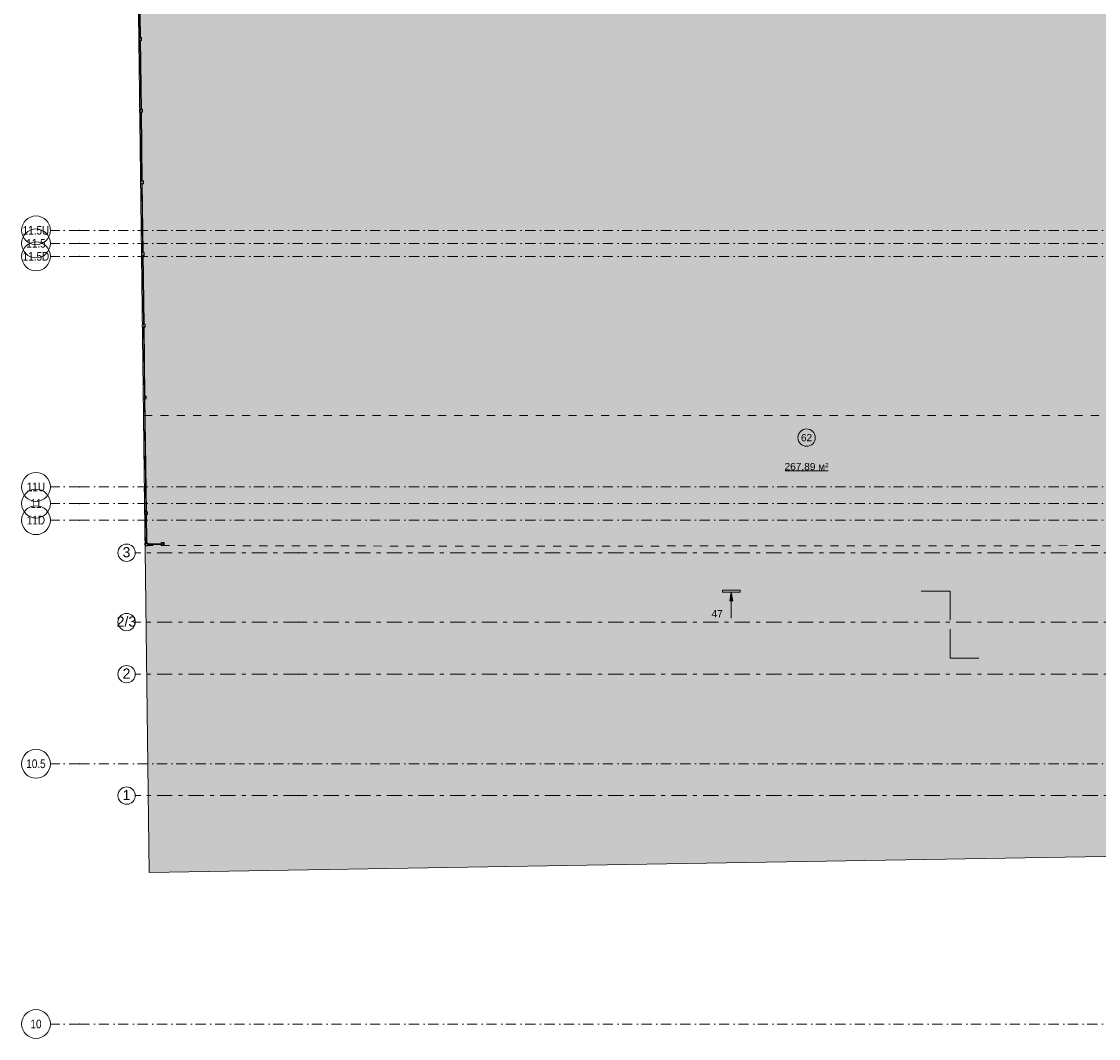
# Model space of a CAD drawing. Header units: millimetres. Extents: x -59761 to 112741, y -57975 to 46221.
# Tile 1 of 256: x -59761 to -22514, y -45500 to -10329. Entities that reach past the tile are written whole.
import ezdxf

# ---------------------------------------------------------------- set-up
doc = ezdxf.new("R2010")
doc.units = ezdxf.units.MM
for name, pattern in [('Wipeout_Contour', [1000, 0, -1000]), ('Штрих-Штриховая', [1093.611073, 529.166651, -211.666656, 141.111112, -211.666656]), ('Штриховая', [564.444447, 282.222223, -282.222223]), ('Штрихпунктирная', [670.277762, 352.777767, -176.388884, 0, -141.111112])]:
    doc.linetypes.add(name, pattern=pattern)
for name, color, linetype in [('2D - Зонирования', 7, 'Continuous'), ('Маркер - Разрез', 7, 'Continuous'), ('Местность - Граница участка', 7, 'Continuous'), ('Местность - Забор', 7, 'Continuous'), ('Элемент модели - Зоны уличных помещений', 7, 'Continuous'), ('Элемент Модели - Оси', 2, 'Continuous'), ('Элемент модели - Оси Улица Бани', 7, 'Continuous')]:
    doc.layers.add(name, color=color, linetype=linetype)
doc.styles.add('СГЕНЕРИР_СТИЛЬ_1', font='arial.ttf')
doc.styles.add('СГЕНЕРИР_СТИЛЬ_19', font='arial.ttf')
doc.styles.add('СГЕНЕРИР_СТИЛЬ_6', font='ARIALN.TTF')
doc.linetypes.add('С Квадратами', pattern='A,0,[6,АР 2 Архитектурные решения dwg1.Shx,S=15.679009,R=0,X=0,Y=0],-1975.555086,0', length=1975.555086)
pattern_1 = [(45, (-45000, -54000), (-176.7767, 176.7767), []), (45, (-45035.36, -53964.64), (-176.7767, 176.7767), []), (45, (-45070.7, -53929.3), (-176.7767, 176.7767), [])]

msp = doc.modelspace()

# ---------------------------------------------------------------- hatches: boundary and pattern name
at = {"layer": '2D - Зонирования', "linetype": 'Continuous', "lineweight": 0}
msp.add_hatch(color=255, dxfattribs=at).paths.add_polyline_path([(-55347.43, -39762.31), (-18842.26, -39151.01), (-18943.58, -38206.96), (-9054.66, -37740.31), (-9597.52, -8195.44), (-17586.84, -8062.63), (-17806.12, 16976.59), (-56422.34, 46220.98), (-56249.55, 32660.99)])
at = {"layer": 'Маркер - Разрез', "linetype": 'Continuous', "lineweight": 5}
for points in [[(-35511.82, -29992.85), (-35511.82, -30062.85), (-34911.82, -30062.85), (-34911.82, -29992.85)], [(-35211.82, -30062.85), (-35261.82, -30362.85), (-35161.82, -30362.85)]]:
    msp.add_hatch(color=7, dxfattribs=at).paths.add_polyline_path(points)

# ---------------------------------------------------------------- linework, layer by layer
at = {"layer": '2D - Зонирования', "color": 7, "linetype": 'Continuous', "lineweight": 15, "flags": 128}
msp.add_lwpolyline([(-55347.43, -39762.31), (-18842.26, -39151.01), (-18943.58, -38206.96), (-9054.66, -37740.31), (-9597.52, -8195.44), (-17586.84, -8062.63), (-17806.12, 16976.59), (-56422.34, 46220.98), (-56249.55, 32660.99)], close=True, dxfattribs=at)
at = {"layer": 'Маркер - Разрез', "color": 7, "linetype": 'Continuous', "lineweight": 5}
for p, q in [((-35511.82, -29992.85), (-35511.82, -30062.85)), ((-34911.82, -29992.85), (-35511.82, -29992.85)), ((-35511.82, -30062.85), (-34911.82, -30062.85)), ((-34911.82, -30062.85), (-34911.82, -29992.85)), ((-35211.82, -30362.85), (-35211.82, -30962.85))]:
    msp.add_line(p, q, dxfattribs=at)
at = {"layer": 'Маркер - Разрез', "color": 7, "linetype": 'Continuous', "lineweight": 0}
for p, q in [((-28646.7, -30027.85), (-27646.7, -30027.85)), ((-27646.7, -30027.85), (-27646.7, -31027.85)), ((-27646.7, -31345.05), (-27646.7, -32345.05)), ((-27646.7, -32345.05), (-26646.7, -32345.05))]:
    msp.add_line(p, q, dxfattribs=at)
at = {"layer": 'Маркер - Разрез', "color": 7, "linetype": 'Continuous', "lineweight": 5, "flags": 128}
msp.add_lwpolyline([(-35211.82, -30062.85), (-35261.82, -30362.85), (-35161.82, -30362.85)], close=True, dxfattribs=at)
at = {"layer": 'Местность - Граница участка', "color": 7, "linetype": 'С Квадратами', "lineweight": 0}
msp.add_lwpolyline([(-55347.43, -39762.31), (-18842.26, -39151.01), (-18943.58, -38206.96), (-9054.66, -37740.31), (-9597.52, -8195.44), (-17586.84, -8062.63), (-17806.12, 16976.59), (-56422.34, 46220.98), (-56249.55, 32660.99)], close=True, dxfattribs=at)
at = {"layer": 'Элемент модели - Зоны уличных помещений', "color": 7, "linetype": 'Continuous', "lineweight": 15}
msp.add_line((-33355.64, -25873.57), (-31865.35, -25873.57), dxfattribs=at)
at = {"layer": 'Элемент модели - Зоны уличных помещений', "color": 7, "linetype": 'Штриховая', "lineweight": 0, "flags": 128}
msp.add_lwpolyline([(-55488.91, -28450.49), (-54847.41, -28450.49), (-44734.75, -28473.49), (-16854.57, -28450.49), (-16854.57, -30850.49), (-12054.57, -30850.49), (-12054.57, -37250), (-9055, -37250), (-9055, -22041.77), (-19773.32, -22041.77), (-19773.32, -23950.49), (-55544.96, -23950.49)], close=True, dxfattribs=at)
at = {"layer": 'Элемент модели - Зоны уличных помещений', "color": 7, "linetype": 'Continuous', "lineweight": 15, "flags": 128}
msp.add_lwpolyline([(-32310.49, -24720, 1), (-32910.49, -24720, 1)], format="xyb", close=True, dxfattribs=at)
at = {"layer": 'Элемент Модели - Оси', "color": 7, "linetype": 'Штрихпунктирная', "lineweight": 15}
for p, q in [((-57760.58, -17550), (-58760.58, -17550)), ((-57760.58, -17550), (110650, -17550)), ((-57760.58, -18000), (-58760.58, -18000)), ((-57760.58, -18000), (110650, -18000)), ((-57760.58, -18450), (-58760.58, -18450)), ((-57760.58, -18450), (110650, -18450)), ((-57760.58, -26425), (-58760.58, -26425)), ((-57760.58, -26425), (110650, -26425)), ((-57760.58, -27000), (-58760.58, -27000)), ((-57760.58, -27000), (110650, -27000)), ((-57760.58, -27575), (-58760.58, -27575)), ((-57760.58, -27575), (110650, -27575)), ((-57760.58, -36000), (-58760.58, -36000)), ((-57760.58, -36000), (110650, -36000)), ((-57760.58, -45000), (-58760.58, -45000)), ((-57760.58, -45000), (110650, -45000))]:
    msp.add_line(p, q, dxfattribs=at)
at = {"layer": 'Элемент Модели - Оси', "color": 7, "linetype": 'Continuous', "lineweight": 15}
for centre in [(-59260.58, -17550), (-59260.58, -18000), (-59260.58, -18450), (-59260.58, -26425), (-59260.58, -27000), (-59260.58, -27575), (-59260.58, -36000), (-59260.58, -45000)]:
    msp.add_circle(centre, 500, dxfattribs=at)
at = {"layer": 'Элемент Модели - Оси', "color": 7, "linetype": 'Штрихпунктирная', "lineweight": 15}
for p in [(-57760.58, -17550), (-57760.58, -17550), (-57760.58, -18000), (-57760.58, -18000), (-57760.58, -18450), (-57760.58, -18450), (-57760.58, -26425), (-57760.58, -26425), (-57760.58, -27000), (-57760.58, -27000), (-57760.58, -27575), (-57760.58, -27575), (-57760.58, -36000), (-57760.58, -36000), (-57760.58, -45000), (-57760.58, -45000)]:
    msp.add_point(p, dxfattribs=at)
at = {"layer": 'Элемент модели - Оси Улица Бани', "color": 7, "linetype": 'Штрих-Штриховая', "lineweight": 15}
for p, q in [((-50170.99, -28700.44), (-55826.55, -28700.44)), ((-15976.01, -28700.44), (-50170.99, -28700.44)), ((-50170.99, -31100.44), (-55826.55, -31100.44)), ((-15976.01, -31100.44), (-50170.99, -31100.44)), ((-50170.99, -32900.44), (-55826.55, -32900.44)), ((-15976.01, -32900.44), (-50170.99, -32900.44)), ((-50170.99, -37100.44), (-55826.55, -37100.44)), ((-15976.01, -37100.44), (-50170.99, -37100.44))]:
    msp.add_line(p, q, dxfattribs=at)
at = {"layer": 'Элемент модели - Оси Улица Бани', "color": 7, "linetype": 'Continuous', "lineweight": 15}
for centre in [(-56126.55, -28700.44), (-56126.55, -31100.44), (-56126.55, -32900.44), (-56126.55, -37100.44)]:
    msp.add_circle(centre, 300, dxfattribs=at)
at = {"layer": 'Элемент модели - Оси Улица Бани', "color": 7, "linetype": 'Штрих-Штриховая', "lineweight": 15}
for p in [(-50170.99, -28700.44), (-50170.99, -28700.44), (-50170.99, -31100.44), (-50170.99, -31100.44), (-50170.99, -32900.44), (-50170.99, -32900.44), (-50170.99, -37100.44), (-50170.99, -37100.44)]:
    msp.add_point(p, dxfattribs=at)

# ---------------------------------------------------------------- texts
at = {"layer": 'Маркер - Разрез', "color": 7, "lineweight": 0, "insert": (-35701.53, -30684.99), "char_height": 250, "attachment_point": 2, "style": 'СГЕНЕРИР_СТИЛЬ_19'}
msp.add_mtext('\\A1;{\\pqc;\\pt0;\\fArial|b0|i0|c0|p38;47\\fArial|b0|i0|c0|p38;\\fArial|b0|i0|c0|p38;}', dxfattribs=at)
at = {"layer": 'Элемент модели - Зоны уличных помещений', "color": 7, "lineweight": 15, "char_height": 250, "attachment_point": 5, "style": 'СГЕНЕРИР_СТИЛЬ_1'}
for s, insert in [('\\A1;{\\pqc;\\fArial|b0|i0|c204|p38;62}', (-32610.49, -24722.05)), ('\\A1;{\\pqc;\\fArial|b0|i0|c204|p38;267,89 м²}', (-32610.49, -25744.25))]:
    msp.add_mtext(s, dxfattribs=dict(at, insert=insert))
at = {"layer": 'Элемент Модели - Оси', "color": 7, "lineweight": 15, "char_height": 300, "attachment_point": 4, "style": 'СГЕНЕРИР_СТИЛЬ_6'}
for s, insert in [('\\A1;{\\pql;\\pt0;\\fArial Narrow|b0|i0|c204|p34;11.5U}', (-59722.23, -17550.28)), ('\\A1;{\\pql;\\pt0;\\fArial Narrow|b0|i0|c204|p34;11.5}', (-59596.58, -18000.28)), ('\\A1;{\\pql;\\pt0;\\fArial Narrow|b0|i0|c204|p34;11.5D}', (-59722.23, -18450.28)), ('\\A1;{\\pql;\\pt0;\\fArial Narrow|b0|i0|c204|p34;11U}', (-59578.23, -26425.28)), ('\\A1;{\\pql;\\pt0;\\fArial Narrow|b0|i0|c204|p34;11}', (-59452.58, -26997.74)), ('\\A1;{\\pql;\\pt0;\\fArial Narrow|b0|i0|c204|p34;11D}', (-59578.23, -27572.74)), ('\\A1;{\\pql;\\pt0;\\fArial Narrow|b0|i0|c204|p34;10.5}', (-59596.58, -36000.28)), ('\\A1;{\\pql;\\pt0;\\fArial Narrow|b0|i0|c204|p34;10}', (-59452.58, -45000.28))]:
    msp.add_mtext(s, dxfattribs=dict(at, insert=insert))
at = {"layer": 'Элемент модели - Оси Улица Бани', "color": 7, "lineweight": 15, "char_height": 350, "attachment_point": 6, "style": 'СГЕНЕРИР_СТИЛЬ_1'}
for s, insert in [('\\A1;{\\pqr;\\pt0;\\fArial|b0|i0|c204|p38;3}', (-55993.75, -28683.44)), ('\\A1;{\\pqr;\\pt0;\\fArial|b0|i0|c204|p38;2/3}', (-55793.75, -31083.44)), ('\\A1;{\\pqr;\\pt0;\\fArial|b0|i0|c204|p38;2}', (-55993.75, -32880.44)), ('\\A1;{\\pqr;\\pt0;\\fArial|b0|i0|c204|p38;1}', (-55993.75, -37080.44))]:
    msp.add_mtext(s, dxfattribs=dict(at, insert=insert))

# ---------------------------------------------------------------- next in the draw order: wipeouts: each hides what was drawn before it
at = {"color": 254, "linetype": 'Wipeout_Contour', "lineweight": 0, "ltscale": 29042423.54023097}
msp.add_wipeout([(-55698.45, -8499.08), (-55668.67, -10879.51), (-55663.67, -10879.45), (-55663.3, -10909.45), (-55653.3, -10909.32), (-55653.67, -10879.32), (-55648.67, -10879.26), (-55678.45, -8498.83), (-55683.45, -8498.89), (-55683.82, -8468.89), (-55693.82, -8469.02), (-55693.45, -8499.01)], dxfattribs=at).dxf.layer = 'Местность - Забор'
at = {"color": 254, "linetype": 'Wipeout_Contour', "lineweight": 0, "ltscale": 29076951.21088228}
msp.add_wipeout([(-55399.26, -28405.49), (-55374.2, -28405.49), (-55379.13, -28410.49), (-54930.97, -28410.49), (-54930.97, -28405.49), (-54900.97, -28405.49), (-54900.97, -28395.49), (-54930.97, -28395.49), (-54930.97, -28390.49), (-55378.5, -28390.49), (-55373.44, -28395.49), (-55399.26, -28395.49)], dxfattribs=at).dxf.layer = 'Местность - Забор'

# ---------------------------------------------------------------- next in the draw order: wipeouts: each hides what was drawn before it
at = {"color": 254, "linetype": 'Wipeout_Contour', "lineweight": 0, "ltscale": 29046450.4420385}
msp.add_wipeout([(-55667.42, -10979.5), (-55637.65, -13359.94), (-55632.65, -13359.88), (-55632.27, -13389.87), (-55622.27, -13389.75), (-55622.65, -13359.75), (-55617.65, -13359.69), (-55647.42, -10979.25), (-55652.42, -10979.32), (-55652.8, -10949.32), (-55662.8, -10949.44), (-55662.42, -10979.44)], dxfattribs=at).dxf.layer = 'Местность - Забор'
at = {"color": 254, "linetype": 'Wipeout_Contour', "lineweight": 0, "ltscale": 29072610.33644415}
msp.add_wipeout([(-55462.26, -27381.33), (-55450.29, -28340.23), (-55445.35, -28335.23), (-55445.03, -28360.29), (-55435.04, -28360.16), (-55435.36, -28334.34), (-55430.3, -28339.34), (-55442.27, -27381.08), (-55447.26, -27381.14), (-55447.64, -27351.14), (-55457.64, -27351.27), (-55457.26, -27381.27)], dxfattribs=at).dxf.layer = 'Местность - Забор'

# ---------------------------------------------------------------- next in the draw order: linework, layer by layer
at = {"layer": 'Местность - Забор', "color": 7, "linetype": 'Continuous', "lineweight": 15, "flags": 128}
for points in [[(-55698.45, -8499.08), (-55668.67, -10879.51)], [(-55678.45, -8498.83), (-55648.67, -10879.26)], [(-55462.26, -27381.33), (-55450.29, -28340.23)], [(-55442.27, -27381.08), (-55430.3, -28339.34)], [(-55379.13, -28410.49), (-54930.97, -28410.49)], [(-55378.5, -28390.49), (-54930.97, -28390.49)]]:
    msp.add_lwpolyline(points, dxfattribs=at)

# ---------------------------------------------------------------- next in the draw order: wipeouts: each hides what was drawn before it
at = {"color": 254, "linetype": 'Wipeout_Contour', "lineweight": 0, "ltscale": 29050507.28768425}
msp.add_wipeout([(-55636.4, -13459.93), (-55606.62, -15840.37), (-55601.62, -15840.3), (-55601.25, -15870.3), (-55591.25, -15870.18), (-55591.62, -15840.18), (-55586.62, -15840.12), (-55616.4, -13459.68), (-55621.4, -13459.74), (-55621.77, -13429.75), (-55631.77, -13429.87), (-55631.4, -13459.87)], dxfattribs=at).dxf.layer = 'Местность - Забор'

# ---------------------------------------------------------------- next in the draw order: linework, layer by layer
at = {"layer": 'Местность - Забор', "color": 7, "linetype": 'Continuous', "lineweight": 15, "flags": 128}
for points in [[(-55667.42, -10979.5), (-55637.65, -13359.94)], [(-55647.42, -10979.25), (-55617.65, -13359.69)]]:
    msp.add_lwpolyline(points, dxfattribs=at)

# ---------------------------------------------------------------- next in the draw order: wipeouts: each hides what was drawn before it
at = {"color": 254, "linetype": 'Wipeout_Contour', "lineweight": 0, "ltscale": 31475846.85771395}
msp.add_wipeout([(-55600.37, -15940.3), (-55605.37, -15940.36), (-55586.25, -17469.19), (-55575.6, -18320.79), (-55570.6, -18320.73), (-55570.22, -18350.73), (-55560.22, -18350.6), (-55560.6, -18320.61), (-55555.6, -18320.54), (-55585.37, -15940.11), (-55590.37, -15940.17), (-55590.75, -15910.17), (-55600.75, -15910.3)], dxfattribs=at).dxf.layer = 'Местность - Забор'
at = {"color": 254, "linetype": 'Wipeout_Contour', "lineweight": 0, "ltscale": 9692326.383841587}
msp.add_wipeout([(-55399.26, -28390.49), (-55399.26, -28410.49), (-54900.97, -28410.49), (-54900.97, -28390.49)], dxfattribs=at).dxf.layer = 'Местность - Забор'

# ---------------------------------------------------------------- next in the draw order: hatches: boundary and pattern name
at = {"layer": 'Местность - Забор', "linetype": 'Continuous', "lineweight": 5}
h = msp.add_hatch(dxfattribs=at)
h.set_pattern_fill('АЛЮМИНИЙ_000D', style=0, pattern_type=2)
h.set_pattern_definition(pattern_1)
h.paths.add_polyline_path([(-55399.26, -28390.49), (-55399.26, -28410.49), (-54900.97, -28410.49), (-54900.97, -28390.49)])

# ---------------------------------------------------------------- next in the draw order: linework, layer by layer
at = {"layer": 'Местность - Забор', "color": 7, "linetype": 'Continuous', "lineweight": 15, "flags": 128}
for points in [[(-55636.4, -13459.93), (-55606.62, -15840.37)], [(-55616.4, -13459.68), (-55586.62, -15840.12)]]:
    msp.add_lwpolyline(points, dxfattribs=at)
msp.add_lwpolyline([(-55399.26, -28390.49), (-55399.26, -28410.49), (-54900.97, -28410.49), (-54900.97, -28390.49)], close=True, dxfattribs=at)

# ---------------------------------------------------------------- next in the draw order: wipeouts: each hides what was drawn before it
at = {"color": 254, "linetype": 'Wipeout_Contour', "lineweight": 0, "ltscale": 29058710.76018535}
msp.add_wipeout([(-55574.34, -18420.79), (-55544.57, -20801.22), (-55539.57, -20801.16), (-55539.19, -20831.16), (-55529.2, -20831.03), (-55529.57, -20801.03), (-55524.57, -20800.97), (-55554.35, -18420.54), (-55559.35, -18420.6), (-55559.72, -18390.6), (-55569.72, -18390.73), (-55569.35, -18420.72)], dxfattribs=at).dxf.layer = 'Местность - Забор'

# ---------------------------------------------------------------- next in the draw order: linework, layer by layer
at = {"layer": 'Местность - Забор', "color": 7, "linetype": 'Continuous', "lineweight": 15, "flags": 128}
for points in [[(-55605.37, -15940.36), (-55575.6, -18320.79)], [(-55585.37, -15940.11), (-55555.6, -18320.54)]]:
    msp.add_lwpolyline(points, dxfattribs=at)

# ---------------------------------------------------------------- next in the draw order: wipeouts: each hides what was drawn before it
at = {"color": 254, "linetype": 'Wipeout_Contour', "lineweight": 0, "ltscale": 29062857.36201266}
msp.add_wipeout([(-55543.32, -20901.21), (-55513.54, -23281.65), (-55508.54, -23281.59), (-55508.17, -23311.58), (-55498.17, -23311.46), (-55498.55, -23281.46), (-55493.55, -23281.4), (-55523.32, -20900.96), (-55528.32, -20901.03), (-55528.7, -20871.03), (-55538.69, -20871.15), (-55538.32, -20901.15)], dxfattribs=at).dxf.layer = 'Местность - Забор'
at = {"color": 254, "linetype": 'Wipeout_Contour', "lineweight": 0, "ltscale": 9690868.783226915}
msp.add_wipeout([(-55442.64, -27351.08), (-55462.64, -27351.33), (-55450.03, -28360.35), (-55430.04, -28360.1)], dxfattribs=at).dxf.layer = 'Местность - Забор'
at = {"color": 254, "linetype": 'Wipeout_Contour', "lineweight": 0, "ltscale": 29080181.49008017}
msp.add_wipeout([(-54900.97, -28405.49), (-54930.97, -28405.49), (-54930.97, -28450.49), (-54830.97, -28450.49), (-54830.97, -28405.49), (-54860.97, -28405.49), (-54860.97, -28395.49), (-54830.97, -28395.49), (-54830.97, -28350.49), (-54930.97, -28350.49), (-54930.97, -28395.49), (-54900.97, -28395.49)], dxfattribs=at).dxf.layer = 'Местность - Забор'

# ---------------------------------------------------------------- next in the draw order: hatches: boundary and pattern name
at = {"layer": 'Местность - Забор', "linetype": 'Continuous', "lineweight": 5}
h = msp.add_hatch(dxfattribs=at)
h.set_pattern_fill('АЛЮМИНИЙ_000D', style=0, pattern_type=2)
h.set_pattern_definition(pattern_1)
h.paths.add_polyline_path([(-55442.64, -27351.08), (-55462.64, -27351.33), (-55450.03, -28360.35), (-55430.04, -28360.1)])
h = msp.add_hatch(dxfattribs=at)
h.set_pattern_fill('АЛЮМИНИЙ_000D', style=0, pattern_type=2)
h.set_pattern_definition(pattern_1)
h.paths.add_polyline_path([(-54900.97, -28405.49), (-54930.97, -28405.49), (-54930.97, -28450.49), (-54830.97, -28450.49), (-54830.97, -28405.49), (-54860.97, -28405.49), (-54860.97, -28395.49), (-54830.97, -28395.49), (-54830.97, -28350.49), (-54930.97, -28350.49), (-54930.97, -28395.49), (-54900.97, -28395.49)])

# ---------------------------------------------------------------- next in the draw order: linework, layer by layer
at = {"layer": 'Местность - Забор', "color": 7, "linetype": 'Continuous', "lineweight": 15}
for p, q in [((-54930.97, -28350.49), (-54930.97, -28395.49)), ((-54830.97, -28350.49), (-54930.97, -28350.49)), ((-54900.97, -28395.49), (-54930.97, -28395.49)), ((-54930.97, -28405.49), (-54930.97, -28450.49)), ((-54900.97, -28405.49), (-54930.97, -28405.49)), ((-54830.97, -28450.49), (-54930.97, -28450.49)), ((-54900.97, -28395.49), (-54900.97, -28405.49)), ((-54860.97, -28395.49), (-54860.97, -28405.49)), ((-54830.97, -28395.49), (-54860.97, -28395.49)), ((-54830.97, -28405.49), (-54860.97, -28405.49)), ((-54830.97, -28350.49), (-54830.97, -28395.49)), ((-54830.97, -28405.49), (-54830.97, -28450.49))]:
    msp.add_line(p, q, dxfattribs=at)
at = {"layer": 'Местность - Забор', "color": 7, "linetype": 'Continuous', "lineweight": 15, "flags": 128}
for points in [[(-55574.34, -18420.79), (-55544.57, -20801.22)], [(-55554.35, -18420.54), (-55524.57, -20800.97)], [(-55543.32, -20901.21), (-55513.54, -23281.65)], [(-55523.32, -20900.96), (-55493.55, -23281.4)]]:
    msp.add_lwpolyline(points, dxfattribs=at)
msp.add_lwpolyline([(-55442.64, -27351.08), (-55462.64, -27351.33), (-55450.03, -28360.35), (-55430.04, -28360.1)], close=True, dxfattribs=at)

# ---------------------------------------------------------------- next in the draw order: wipeouts: each hides what was drawn before it
at = {"color": 254, "linetype": 'Wipeout_Contour', "lineweight": 0, "ltscale": 9687619.159038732}
msp.add_wipeout([(-55523.7, -20870.97), (-55543.69, -20871.22), (-55513.17, -23311.65), (-55493.17, -23311.4)], dxfattribs=at).dxf.layer = 'Местность - Забор'
at = {"color": 254, "linetype": 'Wipeout_Contour', "lineweight": 0, "ltscale": 24228064.58742041}
msp.add_wipeout([(-55445.03, -28360.29), (-55445.35, -28335.23), (-55510.24, -28400.93), (-55439.09, -28471.2), (-55374.2, -28405.49), (-55399.26, -28405.49), (-55399.26, -28395.49), (-55373.44, -28395.49), (-55435.36, -28334.34), (-55435.04, -28360.16)], dxfattribs=at).dxf.layer = 'Местность - Забор'

# ---------------------------------------------------------------- next in the draw order: hatches: boundary and pattern name
at = {"layer": 'Местность - Забор', "linetype": 'Continuous', "lineweight": 5}
h = msp.add_hatch(dxfattribs=at)
h.set_pattern_fill('АЛЮМИНИЙ_000D', style=0, pattern_type=2)
h.set_pattern_definition(pattern_1)
h.paths.add_polyline_path([(-55523.7, -20870.97), (-55543.69, -20871.22), (-55513.17, -23311.65), (-55493.17, -23311.4)])
h = msp.add_hatch(dxfattribs=at)
h.set_pattern_fill('АЛЮМИНИЙ_000D', style=0, pattern_type=2)
h.set_pattern_definition(pattern_1)
h.paths.add_polyline_path([(-55445.03, -28360.29), (-55445.35, -28335.23), (-55510.24, -28400.93), (-55439.09, -28471.2), (-55374.2, -28405.49), (-55399.26, -28405.49), (-55399.26, -28395.49), (-55373.44, -28395.49), (-55435.36, -28334.34), (-55435.04, -28360.16)])

# ---------------------------------------------------------------- next in the draw order: linework, layer by layer
at = {"layer": 'Местность - Забор', "color": 7, "linetype": 'Continuous', "lineweight": 15}
for p, q in [((-55445.35, -28335.23), (-55510.24, -28400.93)), ((-55510.24, -28400.93), (-55439.09, -28471.2)), ((-55445.35, -28335.23), (-55445.03, -28360.29)), ((-55435.04, -28360.16), (-55445.03, -28360.29)), ((-55374.2, -28405.49), (-55439.09, -28471.2)), ((-55435.36, -28334.34), (-55435.04, -28360.16)), ((-55435.36, -28334.34), (-55373.44, -28395.49)), ((-55399.26, -28395.49), (-55399.26, -28405.49)), ((-55373.44, -28395.49), (-55399.26, -28395.49)), ((-55374.2, -28405.49), (-55399.26, -28405.49))]:
    msp.add_line(p, q, dxfattribs=at)
at = {"layer": 'Местность - Забор', "color": 7, "linetype": 'Continuous', "lineweight": 15, "flags": 128}
for points in [[(-55523.7, -20870.97), (-55543.69, -20871.22), (-55513.17, -23311.65), (-55493.17, -23311.4)], [(-55492.67, -23351.39), (-55512.67, -23351.64), (-55463.14, -27311.33), (-55443.14, -27311.08)]]:
    msp.add_lwpolyline(points, close=True, dxfattribs=at)

# ---------------------------------------------------------------- next in the draw order: wipeouts: each hides what was drawn before it
at = {"color": 254, "linetype": 'Wipeout_Contour', "lineweight": 0, "ltscale": 9686236.958474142}
msp.add_wipeout([(-55554.72, -18390.54), (-55574.72, -18390.79), (-55544.19, -20831.22), (-55524.2, -20830.97)], dxfattribs=at).dxf.layer = 'Местность - Забор'
at = {"color": 254, "linetype": 'Wipeout_Contour', "lineweight": 0, "ltscale": 29064938.37668699}
msp.add_wipeout([(-55508.17, -23311.58), (-55508.54, -23281.59), (-55553.54, -23282.15), (-55552.29, -23382.14), (-55507.29, -23381.58), (-55507.67, -23351.58), (-55497.67, -23351.46), (-55497.29, -23381.45), (-55452.3, -23380.89), (-55453.55, -23280.9), (-55498.55, -23281.46), (-55498.17, -23311.46)], dxfattribs=at).dxf.layer = 'Местность - Забор'
at = {"color": 254, "linetype": 'Wipeout_Contour', "lineweight": 0, "ltscale": 29071711.82958463}
msp.add_wipeout([(-55458.14, -27311.27), (-55458.51, -27281.27), (-55503.51, -27281.84), (-55502.26, -27381.83), (-55457.26, -27381.27), (-55457.64, -27351.27), (-55447.64, -27351.14), (-55447.26, -27381.14), (-55402.27, -27380.58), (-55403.52, -27280.59), (-55448.51, -27281.15), (-55448.14, -27311.15)], dxfattribs=at).dxf.layer = 'Местность - Забор'

# ---------------------------------------------------------------- next in the draw order: hatches: boundary and pattern name
at = {"layer": 'Местность - Забор', "linetype": 'Continuous', "lineweight": 5}
h = msp.add_hatch(dxfattribs=at)
h.set_pattern_fill('АЛЮМИНИЙ_000D', style=0, pattern_type=2)
h.set_pattern_definition(pattern_1)
h.paths.add_polyline_path([(-55554.72, -18390.54), (-55574.72, -18390.79), (-55544.19, -20831.22), (-55524.2, -20830.97)])
h = msp.add_hatch(dxfattribs=at)
h.set_pattern_fill('АЛЮМИНИЙ_000D', style=0, pattern_type=2)
h.set_pattern_definition(pattern_1)
h.paths.add_polyline_path([(-55508.17, -23311.58), (-55508.54, -23281.59), (-55553.54, -23282.15), (-55552.29, -23382.14), (-55507.29, -23381.58), (-55507.67, -23351.58), (-55497.67, -23351.46), (-55497.29, -23381.45), (-55452.3, -23380.89), (-55453.55, -23280.9), (-55498.55, -23281.46), (-55498.17, -23311.46)])
h = msp.add_hatch(dxfattribs=at)
h.set_pattern_fill('АЛЮМИНИЙ_000D', style=0, pattern_type=2)
h.set_pattern_definition(pattern_1)
h.paths.add_polyline_path([(-55458.14, -27311.27), (-55458.51, -27281.27), (-55503.51, -27281.84), (-55502.26, -27381.83), (-55457.26, -27381.27), (-55457.64, -27351.27), (-55447.64, -27351.14), (-55447.26, -27381.14), (-55402.27, -27380.58), (-55403.52, -27280.59), (-55448.51, -27281.15), (-55448.14, -27311.15)])

# ---------------------------------------------------------------- next in the draw order: linework, layer by layer
at = {"layer": 'Местность - Забор', "color": 7, "linetype": 'Continuous', "lineweight": 15}
for p, q in [((-55508.54, -23281.59), (-55553.54, -23282.15)), ((-55553.54, -23282.15), (-55552.29, -23382.14)), ((-55507.29, -23381.58), (-55552.29, -23382.14)), ((-55508.54, -23281.59), (-55508.17, -23311.58)), ((-55498.17, -23311.46), (-55508.17, -23311.58)), ((-55497.67, -23351.46), (-55507.67, -23351.58)), ((-55507.67, -23351.58), (-55507.29, -23381.58)), ((-55453.55, -23280.9), (-55498.55, -23281.46)), ((-55498.55, -23281.46), (-55498.17, -23311.46)), ((-55497.67, -23351.46), (-55497.29, -23381.45)), ((-55452.3, -23380.89), (-55497.29, -23381.45)), ((-55453.55, -23280.9), (-55452.3, -23380.89)), ((-55458.51, -27281.27), (-55503.51, -27281.84)), ((-55503.51, -27281.84), (-55502.26, -27381.83)), ((-55457.26, -27381.27), (-55502.26, -27381.83)), ((-55458.51, -27281.27), (-55458.14, -27311.27)), ((-55448.14, -27311.15), (-55458.14, -27311.27)), ((-55447.64, -27351.14), (-55457.64, -27351.27)), ((-55457.64, -27351.27), (-55457.26, -27381.27)), ((-55403.52, -27280.59), (-55448.51, -27281.15)), ((-55448.51, -27281.15), (-55448.14, -27311.15)), ((-55447.64, -27351.14), (-55447.26, -27381.14)), ((-55402.27, -27380.58), (-55447.26, -27381.14)), ((-55403.52, -27280.59), (-55402.27, -27380.58))]:
    msp.add_line(p, q, dxfattribs=at)
at = {"layer": 'Местность - Забор', "color": 7, "linetype": 'Continuous', "lineweight": 15, "flags": 128}
msp.add_lwpolyline([(-55554.72, -18390.54), (-55574.72, -18390.79), (-55544.19, -20831.22), (-55524.2, -20830.97)], close=True, dxfattribs=at)

# ---------------------------------------------------------------- next in the draw order: wipeouts: each hides what was drawn before it
at = {"color": 254, "linetype": 'Wipeout_Contour', "lineweight": 0, "ltscale": 9684864.72658617}
msp.add_wipeout([(-55585.75, -15910.11), (-55605.75, -15910.36), (-55575.22, -18350.79), (-55555.22, -18350.54)], dxfattribs=at).dxf.layer = 'Местность - Забор'
at = {"color": 254, "linetype": 'Wipeout_Contour', "lineweight": 0, "ltscale": 29060776.82522122}
msp.add_wipeout([(-55538.69, -20871.15), (-55528.7, -20871.03), (-55528.32, -20901.03), (-55483.32, -20900.46), (-55484.57, -20800.47), (-55529.57, -20801.03), (-55529.2, -20831.03), (-55539.19, -20831.16), (-55539.57, -20801.16), (-55584.57, -20801.72), (-55583.32, -20901.71), (-55538.32, -20901.15)], dxfattribs=at).dxf.layer = 'Местность - Забор'

# ---------------------------------------------------------------- next in the draw order: hatches: boundary and pattern name
at = {"layer": 'Местность - Забор', "linetype": 'Continuous', "lineweight": 5}
h = msp.add_hatch(dxfattribs=at)
h.set_pattern_fill('АЛЮМИНИЙ_000D', style=0, pattern_type=2)
h.set_pattern_definition(pattern_1)
h.paths.add_polyline_path([(-55585.75, -15910.11), (-55605.75, -15910.36), (-55575.22, -18350.79), (-55555.22, -18350.54)])
h = msp.add_hatch(dxfattribs=at)
h.set_pattern_fill('АЛЮМИНИЙ_000D', style=0, pattern_type=2)
h.set_pattern_definition(pattern_1)
h.paths.add_polyline_path([(-55538.69, -20871.15), (-55528.7, -20871.03), (-55528.32, -20901.03), (-55483.32, -20900.46), (-55484.57, -20800.47), (-55529.57, -20801.03), (-55529.2, -20831.03), (-55539.19, -20831.16), (-55539.57, -20801.16), (-55584.57, -20801.72), (-55583.32, -20901.71), (-55538.32, -20901.15)])

# ---------------------------------------------------------------- next in the draw order: linework, layer by layer
at = {"layer": 'Местность - Забор', "color": 7, "linetype": 'Continuous', "lineweight": 15}
for p, q in [((-55539.57, -20801.16), (-55584.57, -20801.72)), ((-55584.57, -20801.72), (-55583.32, -20901.71)), ((-55539.57, -20801.16), (-55539.19, -20831.16)), ((-55529.2, -20831.03), (-55539.19, -20831.16)), ((-55484.57, -20800.47), (-55529.57, -20801.03)), ((-55529.57, -20801.03), (-55529.2, -20831.03)), ((-55484.57, -20800.47), (-55483.32, -20900.46)), ((-55538.32, -20901.15), (-55583.32, -20901.71)), ((-55528.7, -20871.03), (-55538.69, -20871.15)), ((-55538.69, -20871.15), (-55538.32, -20901.15)), ((-55528.7, -20871.03), (-55528.32, -20901.03)), ((-55483.32, -20900.46), (-55528.32, -20901.03))]:
    msp.add_line(p, q, dxfattribs=at)
at = {"layer": 'Местность - Забор', "color": 7, "linetype": 'Continuous', "lineweight": 15, "flags": 128}
msp.add_lwpolyline([(-55585.75, -15910.11), (-55605.75, -15910.36), (-55575.22, -18350.79), (-55555.22, -18350.54)], close=True, dxfattribs=at)

# ---------------------------------------------------------------- next in the draw order: wipeouts: each hides what was drawn before it
at = {"color": 254, "linetype": 'Wipeout_Contour', "lineweight": 0, "ltscale": 9683502.467612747}
msp.add_wipeout([(-55616.77, -13429.68), (-55636.77, -13429.93), (-55606.25, -15870.36), (-55586.25, -15870.11)], dxfattribs=at).dxf.layer = 'Местность - Забор'
at = {"color": 254, "linetype": 'Wipeout_Contour', "lineweight": 0, "ltscale": 29056645.17340678}
msp.add_wipeout([(-55569.72, -18390.73), (-55559.72, -18390.6), (-55559.35, -18420.6), (-55514.35, -18420.04), (-55515.6, -18320.04), (-55560.6, -18320.61), (-55560.22, -18350.6), (-55570.22, -18350.73), (-55570.6, -18320.73), (-55615.59, -18321.29), (-55614.34, -18421.29), (-55569.35, -18420.72)], dxfattribs=at).dxf.layer = 'Местность - Забор'

# ---------------------------------------------------------------- next in the draw order: hatches: boundary and pattern name
at = {"layer": 'Местность - Забор', "linetype": 'Continuous', "lineweight": 5}
h = msp.add_hatch(dxfattribs=at)
h.set_pattern_fill('АЛЮМИНИЙ_000D', style=0, pattern_type=2)
h.set_pattern_definition(pattern_1)
h.paths.add_polyline_path([(-55616.77, -13429.68), (-55636.77, -13429.93), (-55606.25, -15870.36), (-55586.25, -15870.11)])
h = msp.add_hatch(dxfattribs=at)
h.set_pattern_fill('АЛЮМИНИЙ_000D', style=0, pattern_type=2)
h.set_pattern_definition(pattern_1)
h.paths.add_polyline_path([(-55569.72, -18390.73), (-55559.72, -18390.6), (-55559.35, -18420.6), (-55514.35, -18420.04), (-55515.6, -18320.04), (-55560.6, -18320.61), (-55560.22, -18350.6), (-55570.22, -18350.73), (-55570.6, -18320.73), (-55615.59, -18321.29), (-55614.34, -18421.29), (-55569.35, -18420.72)])

# ---------------------------------------------------------------- next in the draw order: linework, layer by layer
at = {"layer": 'Местность - Забор', "color": 7, "linetype": 'Continuous', "lineweight": 15}
for p, q in [((-55570.6, -18320.73), (-55615.59, -18321.29)), ((-55615.59, -18321.29), (-55614.34, -18421.29)), ((-55569.35, -18420.72), (-55614.34, -18421.29)), ((-55570.6, -18320.73), (-55570.22, -18350.73)), ((-55560.22, -18350.6), (-55570.22, -18350.73)), ((-55559.72, -18390.6), (-55569.72, -18390.73)), ((-55569.72, -18390.73), (-55569.35, -18420.72)), ((-55515.6, -18320.04), (-55560.6, -18320.61)), ((-55560.6, -18320.61), (-55560.22, -18350.6)), ((-55559.72, -18390.6), (-55559.35, -18420.6)), ((-55514.35, -18420.04), (-55559.35, -18420.6)), ((-55515.6, -18320.04), (-55514.35, -18420.04))]:
    msp.add_line(p, q, dxfattribs=at)
at = {"layer": 'Местность - Забор', "color": 7, "linetype": 'Continuous', "lineweight": 15, "flags": 128}
msp.add_lwpolyline([(-55616.77, -13429.68), (-55636.77, -13429.93), (-55606.25, -15870.36), (-55586.25, -15870.11)], close=True, dxfattribs=at)

# ---------------------------------------------------------------- next in the draw order: wipeouts: each hides what was drawn before it
at = {"color": 254, "linetype": 'Wipeout_Contour', "lineweight": 0, "ltscale": 9682150.185763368}
msp.add_wipeout([(-55647.8, -10949.26), (-55667.8, -10949.51), (-55637.27, -13389.94), (-55617.27, -13389.69)], dxfattribs=at).dxf.layer = 'Местность - Забор'
at = {"color": 254, "linetype": 'Wipeout_Contour', "lineweight": 0, "ltscale": 29052543.43400002}
msp.add_wipeout([(-55600.75, -15910.3), (-55590.75, -15910.17), (-55590.37, -15940.17), (-55545.38, -15939.61), (-55546.63, -15839.62), (-55591.62, -15840.18), (-55591.25, -15870.18), (-55601.25, -15870.3), (-55601.62, -15840.3), (-55646.62, -15840.87), (-55645.37, -15940.86), (-55600.37, -15940.3)], dxfattribs=at).dxf.layer = 'Местность - Забор'

# ---------------------------------------------------------------- next in the draw order: hatches: boundary and pattern name
at = {"layer": 'Местность - Забор', "linetype": 'Continuous', "lineweight": 5}
h = msp.add_hatch(dxfattribs=at)
h.set_pattern_fill('АЛЮМИНИЙ_000D', style=0, pattern_type=2)
h.set_pattern_definition(pattern_1)
h.paths.add_polyline_path([(-55647.8, -10949.26), (-55667.8, -10949.51), (-55637.27, -13389.94), (-55617.27, -13389.69)])
h = msp.add_hatch(dxfattribs=at)
h.set_pattern_fill('АЛЮМИНИЙ_000D', style=0, pattern_type=2)
h.set_pattern_definition(pattern_1)
h.paths.add_polyline_path([(-55600.75, -15910.3), (-55590.75, -15910.17), (-55590.37, -15940.17), (-55545.38, -15939.61), (-55546.63, -15839.62), (-55591.62, -15840.18), (-55591.25, -15870.18), (-55601.25, -15870.3), (-55601.62, -15840.3), (-55646.62, -15840.87), (-55645.37, -15940.86), (-55600.37, -15940.3)])

# ---------------------------------------------------------------- next in the draw order: linework, layer by layer
at = {"layer": 'Местность - Забор', "color": 7, "linetype": 'Continuous', "lineweight": 15}
for p, q in [((-55601.62, -15840.3), (-55646.62, -15840.87)), ((-55646.62, -15840.87), (-55645.37, -15940.86)), ((-55600.37, -15940.3), (-55645.37, -15940.86)), ((-55601.62, -15840.3), (-55601.25, -15870.3)), ((-55591.25, -15870.18), (-55601.25, -15870.3)), ((-55590.75, -15910.17), (-55600.75, -15910.3)), ((-55600.75, -15910.3), (-55600.37, -15940.3)), ((-55546.63, -15839.62), (-55591.62, -15840.18)), ((-55591.62, -15840.18), (-55591.25, -15870.18)), ((-55590.75, -15910.17), (-55590.37, -15940.17)), ((-55545.38, -15939.61), (-55590.37, -15940.17)), ((-55546.63, -15839.62), (-55545.38, -15939.61))]:
    msp.add_line(p, q, dxfattribs=at)
at = {"layer": 'Местность - Забор', "color": 7, "linetype": 'Continuous', "lineweight": 15, "flags": 128}
msp.add_lwpolyline([(-55647.8, -10949.26), (-55667.8, -10949.51), (-55637.27, -13389.94), (-55617.27, -13389.69)], close=True, dxfattribs=at)

# ---------------------------------------------------------------- next in the draw order: wipeouts: each hides what was drawn before it
at = {"color": 254, "linetype": 'Wipeout_Contour', "lineweight": 0, "ltscale": 9680807.885219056}
msp.add_wipeout([(-55678.82, -8468.83), (-55698.82, -8469.08), (-55668.3, -10909.51), (-55648.3, -10909.26)], dxfattribs=at).dxf.layer = 'Местность - Забор'
at = {"color": 254, "linetype": 'Wipeout_Contour', "lineweight": 0, "ltscale": 29048471.61967216}
msp.add_wipeout([(-55631.77, -13429.87), (-55621.77, -13429.75), (-55621.4, -13459.74), (-55576.4, -13459.18), (-55577.65, -13359.19), (-55622.65, -13359.75), (-55622.27, -13389.75), (-55632.27, -13389.87), (-55632.65, -13359.88), (-55677.64, -13360.44), (-55676.39, -13460.43), (-55631.4, -13459.87)], dxfattribs=at).dxf.layer = 'Местность - Забор'

# ---------------------------------------------------------------- next in the draw order: hatches: boundary and pattern name
at = {"layer": 'Местность - Забор', "linetype": 'Continuous', "lineweight": 5}
h = msp.add_hatch(dxfattribs=at)
h.set_pattern_fill('АЛЮМИНИЙ_000D', style=0, pattern_type=2)
h.set_pattern_definition(pattern_1)
h.paths.add_polyline_path([(-55678.82, -8468.83), (-55698.82, -8469.08), (-55668.3, -10909.51), (-55648.3, -10909.26)])
h = msp.add_hatch(dxfattribs=at)
h.set_pattern_fill('АЛЮМИНИЙ_000D', style=0, pattern_type=2)
h.set_pattern_definition(pattern_1)
h.paths.add_polyline_path([(-55631.77, -13429.87), (-55621.77, -13429.75), (-55621.4, -13459.74), (-55576.4, -13459.18), (-55577.65, -13359.19), (-55622.65, -13359.75), (-55622.27, -13389.75), (-55632.27, -13389.87), (-55632.65, -13359.88), (-55677.64, -13360.44), (-55676.39, -13460.43), (-55631.4, -13459.87)])

# ---------------------------------------------------------------- next in the draw order: linework, layer by layer
at = {"layer": 'Местность - Забор', "color": 7, "linetype": 'Continuous', "lineweight": 15}
for p, q in [((-55632.65, -13359.88), (-55677.64, -13360.44)), ((-55677.64, -13360.44), (-55676.39, -13460.43)), ((-55632.65, -13359.88), (-55632.27, -13389.87)), ((-55622.27, -13389.75), (-55632.27, -13389.87)), ((-55577.65, -13359.19), (-55622.65, -13359.75)), ((-55622.65, -13359.75), (-55622.27, -13389.75)), ((-55577.65, -13359.19), (-55576.4, -13459.18)), ((-55631.4, -13459.87), (-55676.39, -13460.43)), ((-55621.77, -13429.75), (-55631.77, -13429.87)), ((-55631.77, -13429.87), (-55631.4, -13459.87)), ((-55621.77, -13429.75), (-55621.4, -13459.74)), ((-55576.4, -13459.18), (-55621.4, -13459.74))]:
    msp.add_line(p, q, dxfattribs=at)
at = {"layer": 'Местность - Забор', "color": 7, "linetype": 'Continuous', "lineweight": 15, "flags": 128}
msp.add_lwpolyline([(-55678.82, -8468.83), (-55698.82, -8469.08), (-55668.3, -10909.51), (-55648.3, -10909.26)], close=True, dxfattribs=at)

# ---------------------------------------------------------------- next in the draw order: wipeouts: each hides what was drawn before it
at = {"color": 254, "linetype": 'Wipeout_Contour', "lineweight": 0, "ltscale": 29044429.74300899}
msp.add_wipeout([(-55662.8, -10949.44), (-55652.8, -10949.32), (-55652.42, -10979.32), (-55607.43, -10978.75), (-55608.68, -10878.76), (-55653.67, -10879.32), (-55653.3, -10909.32), (-55663.3, -10909.45), (-55663.67, -10879.45), (-55708.67, -10880.01), (-55707.42, -10980), (-55662.42, -10979.44)], dxfattribs=at).dxf.layer = 'Местность - Забор'

# ---------------------------------------------------------------- next in the draw order: hatches: boundary and pattern name
at = {"layer": 'Местность - Забор', "linetype": 'Continuous', "lineweight": 5}
h = msp.add_hatch(dxfattribs=at)
h.set_pattern_fill('АЛЮМИНИЙ_000D', style=0, pattern_type=2)
h.set_pattern_definition(pattern_1)
h.paths.add_polyline_path([(-55662.8, -10949.44), (-55652.8, -10949.32), (-55652.42, -10979.32), (-55607.43, -10978.75), (-55608.68, -10878.76), (-55653.67, -10879.32), (-55653.3, -10909.32), (-55663.3, -10909.45), (-55663.67, -10879.45), (-55708.67, -10880.01), (-55707.42, -10980), (-55662.42, -10979.44)])

# ---------------------------------------------------------------- next in the draw order: linework, layer by layer
at = {"layer": 'Местность - Забор', "color": 7, "linetype": 'Continuous', "lineweight": 15}
for p, q in [((-55663.67, -10879.45), (-55708.67, -10880.01)), ((-55708.67, -10880.01), (-55707.42, -10980)), ((-55662.42, -10979.44), (-55707.42, -10980)), ((-55663.67, -10879.45), (-55663.3, -10909.45)), ((-55653.3, -10909.32), (-55663.3, -10909.45)), ((-55652.8, -10949.32), (-55662.8, -10949.44)), ((-55662.8, -10949.44), (-55662.42, -10979.44)), ((-55608.68, -10878.76), (-55653.67, -10879.32)), ((-55653.67, -10879.32), (-55653.3, -10909.32)), ((-55652.8, -10949.32), (-55652.42, -10979.32)), ((-55607.43, -10978.75), (-55652.42, -10979.32)), ((-55608.68, -10878.76), (-55607.43, -10978.75))]:
    msp.add_line(p, q, dxfattribs=at)

doc.saveas('drawing.dxf')
